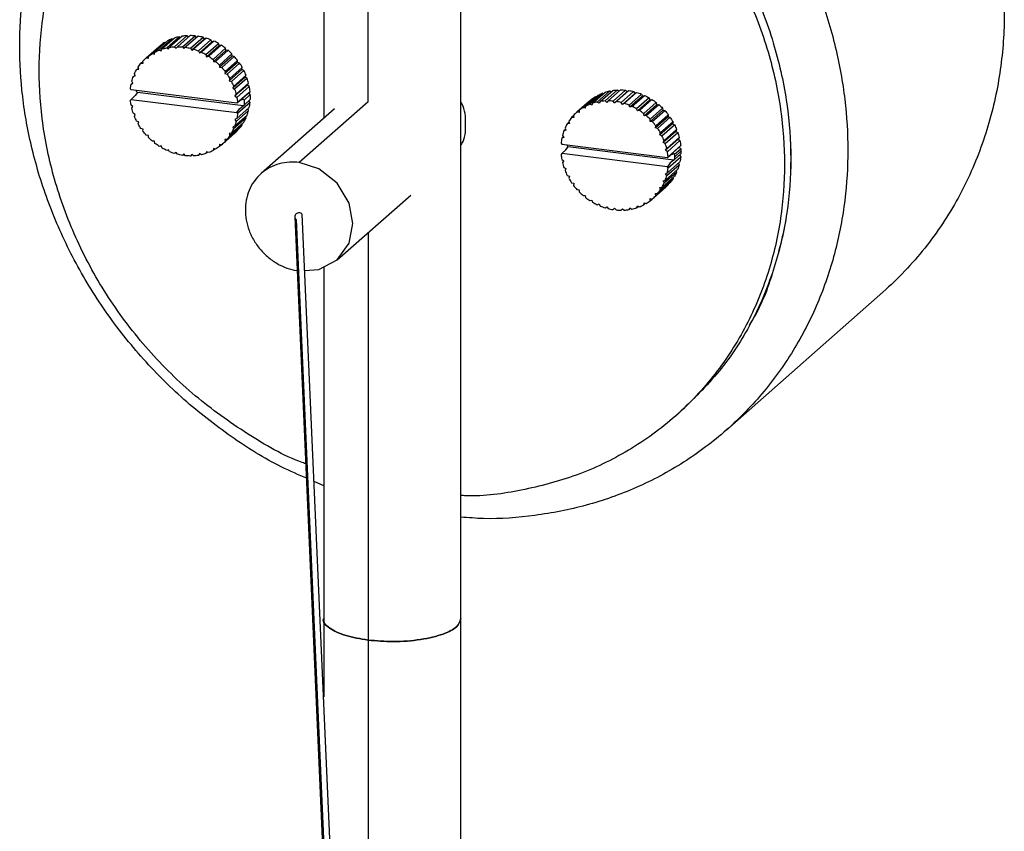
# Paper-space layout '_Dimétrica' of a CAD drawing. Header units: millimetres. Extents: x -1230 to -72, y -354 to 386.
# Tile 3 of 12: x -1100 to -989, y 206 to 298. Entities that reach past the tile are written whole.
import ezdxf

# ---------------------------------------------------------------- set-up
doc = ezdxf.new("R2010")
doc.units = ezdxf.units.MM

psp = doc.layouts.new('_Dimétrica')

# ---------------------------------------------------------------- linework, layer by layer
at = {"color": 7, "linetype": 'Continuous', "lineweight": 25}
for p, q in [((-1065.7, 352.76), (-1065.7, 286.91)), ((-1050.2, 156.95), (-1050.2, 352.76)), ((-1060.69, 288.79), (-1060.69, 350.35)), ((-1084.27, 294.64), (-1082.85, 295.89)), ((-1082.55, 296), (-1083.96, 294.76)), ((-1083.43, 294.9), (-1082.02, 296.14)), ((-1081.69, 296.21), (-1083.11, 294.96)), ((-1082.74, 295.83), (-1082.85, 295.89)), ((-1082.55, 295.02), (-1081.14, 296.26)), ((-1080.8, 296.27), (-1082.21, 295.02)), ((-1081.87, 296.05), (-1082.02, 296.14)), ((-1081.65, 295), (-1080.23, 296.24)), ((-1079.89, 296.2), (-1081.48, 294.8)), ((-1080.97, 296.12), (-1081.14, 296.26)), ((-1080.74, 294.84), (-1079.33, 296.09)), ((-1079.18, 295.87), (-1080.6, 294.62)), ((-1078.99, 295.99), (-1080.4, 294.74)), ((-1080.06, 296.05), (-1080.23, 296.24)), ((-1079.18, 295.87), (-1079.33, 296.09)), ((-1078.99, 295.99), (-1079.18, 295.87)), ((-1085.74, 293.76), (-1084.32, 295.01)), ((-1084.07, 295.21), (-1085.49, 293.96)), ((-1085.04, 294.26), (-1083.63, 295.51)), ((-1083.35, 295.67), (-1084.76, 294.42)), ((-1084.32, 295.01), (-1084.44, 294.9)), ((-1084.31, 295), (-1084.32, 295.01)), ((-1084.04, 294.54), (-1083.96, 294.76)), ((-1083.55, 295.49), (-1083.63, 295.51)), ((-1083.43, 294.9), (-1083.22, 294.76)), ((-1083.22, 294.76), (-1083.11, 294.96)), ((-1082.55, 295.02), (-1082.36, 294.85)), ((-1082.36, 294.85), (-1082.21, 295.02)), ((-1081.65, 295), (-1081.48, 294.8)), ((-1080.74, 294.84), (-1080.6, 294.62)), ((-1080.6, 294.62), (-1080.4, 294.74)), ((-1079.85, 294.55), (-1078.44, 295.8)), ((-1078.32, 295.57), (-1079.74, 294.32)), ((-1078.11, 295.65), (-1079.52, 294.4)), ((-1079, 294.13), (-1077.58, 295.38)), ((-1077.5, 295.14), (-1078.92, 293.89)), ((-1077.27, 295.19), (-1078.69, 293.94)), ((-1078.32, 295.57), (-1078.44, 295.8)), ((-1078.11, 295.65), (-1078.32, 295.57)), ((-1078.2, 293.59), (-1076.78, 294.84)), ((-1077.5, 295.14), (-1077.58, 295.38)), ((-1077.27, 295.19), (-1077.5, 295.14)), ((-1076.74, 294.6), (-1076.78, 294.84)), ((-1085.79, 293.71), (-1085.86, 293.65)), ((-1085.74, 293.76), (-1085.5, 293.72)), ((-1085.5, 293.72), (-1085.49, 293.96)), ((-1085.04, 294.26), (-1084.81, 294.19)), ((-1084.81, 294.19), (-1084.76, 294.42)), ((-1084.27, 294.64), (-1084.04, 294.54)), ((-1079.85, 294.55), (-1079.74, 294.32)), ((-1079.74, 294.32), (-1079.52, 294.4)), ((-1079, 294.13), (-1078.92, 293.89)), ((-1078.92, 293.89), (-1078.69, 293.94)), ((-1076.74, 294.6), (-1078.15, 293.35)), ((-1076.5, 294.61), (-1077.91, 293.36)), ((-1077.47, 292.95), (-1076.06, 294.2)), ((-1076.05, 293.95), (-1077.46, 292.71)), ((-1075.8, 293.93), (-1077.22, 292.68)), ((-1076.5, 294.61), (-1076.74, 294.6)), ((-1076.05, 293.95), (-1076.06, 294.2)), ((-1075.8, 293.93), (-1076.05, 293.95)), ((-1086.83, 292.44), (-1086.63, 292.61)), ((-1086.59, 292.47), (-1086.66, 292.71)), ((-1086.34, 293.15), (-1086.12, 293.34)), ((-1086.34, 293.15), (-1086.1, 293.14)), ((-1086.1, 293.14), (-1086.12, 293.39)), ((-1078.2, 293.59), (-1078.15, 293.35)), ((-1078.15, 293.35), (-1077.91, 293.36)), ((-1077.47, 292.95), (-1077.46, 292.71)), ((-1077.46, 292.71), (-1077.22, 292.68)), ((-1075.45, 293.23), (-1076.86, 291.98)), ((-1076.83, 292.22), (-1075.42, 293.46)), ((-1075.2, 293.17), (-1076.62, 291.92)), ((-1076.3, 291.41), (-1074.89, 292.66)), ((-1075.45, 293.23), (-1075.42, 293.46)), ((-1075.2, 293.17), (-1075.45, 293.23)), ((-1074.95, 292.43), (-1074.89, 292.66)), ((-1087.2, 291.65), (-1087.01, 291.81)), ((-1087.2, 291.65), (-1086.98, 291.72)), ((-1086.98, 291.72), (-1087.07, 291.95)), ((-1086.83, 292.44), (-1086.59, 292.47)), ((-1076.83, 292.22), (-1076.86, 291.98)), ((-1076.86, 291.98), (-1076.62, 291.92)), ((-1074.95, 292.43), (-1076.36, 291.18)), ((-1076.3, 291.41), (-1076.36, 291.18)), ((-1074.71, 292.34), (-1076.13, 291.09)), ((-1074.57, 291.58), (-1075.98, 290.33)), ((-1075.88, 290.54), (-1074.47, 291.79)), ((-1074.34, 291.45), (-1075.76, 290.21)), ((-1074.71, 292.34), (-1074.95, 292.43)), ((-1074.57, 291.58), (-1074.47, 291.79)), ((-1074.34, 291.45), (-1074.57, 291.58)), ((-1087.44, 290.79), (-1087.27, 290.95)), ((-1087.44, 290.79), (-1087.24, 290.9)), ((-1087.24, 290.9), (-1087.37, 291.12)), ((-1076.36, 291.18), (-1076.13, 291.09)), ((-1075.88, 290.54), (-1075.98, 290.33)), ((-1075.98, 290.33), (-1075.76, 290.21)), ((-1074.31, 290.69), (-1075.72, 289.45)), ((-1075.59, 289.64), (-1074.18, 290.89)), ((-1074.1, 290.54), (-1075.51, 289.29)), ((-1074.31, 290.69), (-1074.18, 290.89)), ((-1074.1, 290.54), (-1074.31, 290.69)), ((-1087.44, 290.13), (-1087.53, 290.24)), ((-1075.52, 288.63), (-1087.44, 290.13)), ((-1086.98, 289.49), (-1087.44, 289.07)), ((-1086.74, 289.85), (-1086.98, 289.49)), ((-1086.84, 289.95), (-1086.85, 290.05)), ((-1086.84, 289.95), (-1086.74, 289.85)), ((-1074.8, 288.34), (-1086.74, 289.85)), ((-1075.59, 289.64), (-1075.72, 289.45)), ((-1075.72, 289.45), (-1075.51, 289.29)), ((-1075.43, 288.72), (-1074.02, 289.96)), ((-1074.17, 289.8), (-1075.2, 288.89)), ((-1073.99, 289.62), (-1074.7, 288.99)), ((-1074.17, 289.8), (-1074.02, 289.96)), ((-1073.99, 289.62), (-1074.17, 289.8)), ((-1034.99, 289.38), (-1036.4, 288.13)), ((-1036.12, 288.29), (-1034.7, 289.54)), ((-1034.21, 289.76), (-1035.63, 288.52)), ((-1035.32, 288.63), (-1033.9, 289.87)), ((-1034.99, 289.38), (-1034.91, 289.36)), ((-1033.38, 290.02), (-1034.79, 288.77)), ((-1034.46, 288.83), (-1033.05, 290.08)), ((-1034.21, 289.76), (-1034.09, 289.71)), ((-1032.5, 290.13), (-1033.91, 288.89)), ((-1033.57, 288.9), (-1032.16, 290.14)), ((-1033.38, 290.02), (-1033.23, 289.92)), ((-1031.59, 290.11), (-1033.01, 288.87)), ((-1032.84, 288.67), (-1031.25, 290.07)), ((-1032.5, 290.13), (-1032.33, 289.99)), ((-1030.69, 289.96), (-1032.1, 288.71)), ((-1030.54, 289.74), (-1031.96, 288.5)), ((-1031.76, 288.62), (-1030.35, 289.86)), ((-1031.59, 290.11), (-1031.42, 289.92)), ((-1029.79, 289.67), (-1031.21, 288.42)), ((-1029.68, 289.44), (-1031.1, 288.19)), ((-1030.88, 288.28), (-1029.47, 289.52)), ((-1030.69, 289.96), (-1030.54, 289.74)), ((-1030.54, 289.74), (-1030.35, 289.86)), ((-1028.94, 289.25), (-1030.35, 288)), ((-1029.79, 289.67), (-1029.68, 289.44)), ((-1029.68, 289.44), (-1029.47, 289.52)), ((-1028.94, 289.25), (-1028.86, 289.01)), ((-1087.53, 288.98), (-1087.44, 289.07)), ((-1087.44, 289.07), (-1075.52, 287.57)), ((-1087.24, 288.25), (-1087.44, 288.41)), ((-1087.37, 288.06), (-1087.24, 288.25)), ((-1075.2, 288.89), (-1075.52, 288.63)), ((-1075.43, 288.72), (-1075.52, 288.63)), ((-1075.51, 286.9), (-1074.1, 288.15)), ((-1074.02, 288.7), (-1075.43, 287.46)), ((-1074.8, 289.1), (-1075.2, 288.89)), ((-1075.2, 288.01), (-1074.8, 288.34)), ((-1074.7, 288.99), (-1074.8, 289.1)), ((-1074.8, 288.34), (-1074.7, 288.42)), ((-1074.7, 288.42), (-1073.99, 289.04)), ((-1074.02, 288.7), (-1074.16, 288.89)), ((-1060.69, 288.79), (-1068.47, 281.93)), ((-1035.68, 288.88), (-1037.1, 287.63)), ((-1036.84, 287.83), (-1035.43, 289.08)), ((-1036.16, 288.06), (-1036.4, 288.13)), ((-1036.12, 288.29), (-1036.16, 288.06)), ((-1035.8, 288.77), (-1035.68, 288.88)), ((-1035.68, 288.88), (-1035.66, 288.87)), ((-1035.4, 288.41), (-1035.63, 288.52)), ((-1035.32, 288.63), (-1035.4, 288.41)), ((-1034.58, 288.63), (-1034.79, 288.77)), ((-1034.46, 288.83), (-1034.58, 288.63)), ((-1033.72, 288.72), (-1033.91, 288.89)), ((-1033.57, 288.9), (-1033.72, 288.72)), ((-1032.84, 288.67), (-1033.01, 288.87)), ((-1031.96, 288.5), (-1032.1, 288.71)), ((-1031.76, 288.62), (-1031.96, 288.5)), ((-1031.1, 288.19), (-1031.21, 288.42)), ((-1030.88, 288.28), (-1031.1, 288.19)), ((-1028.86, 289.01), (-1030.27, 287.76)), ((-1030.04, 287.81), (-1028.63, 289.06)), ((-1028.14, 288.71), (-1029.55, 287.47)), ((-1028.09, 288.47), (-1029.51, 287.22)), ((-1029.27, 287.24), (-1027.86, 288.48)), ((-1028.86, 289.01), (-1028.63, 289.06)), ((-1027.41, 288.07), (-1028.83, 286.82)), ((-1028.14, 288.71), (-1028.09, 288.47)), ((-1028.09, 288.47), (-1027.86, 288.48)), ((-1027.41, 288.07), (-1027.4, 287.83)), ((-1086.98, 287.37), (-1087.2, 287.49)), ((-1087.07, 287.15), (-1086.98, 287.37)), ((-1074.47, 286.99), (-1075.88, 285.74)), ((-1075.76, 286.05), (-1074.34, 287.3)), ((-1074.18, 287.82), (-1075.59, 286.58)), ((-1075.52, 287.57), (-1075.2, 288.01)), ((-1075.52, 287.57), (-1075.43, 287.46)), ((-1074.47, 286.99), (-1074.53, 287.14)), ((-1074.18, 287.82), (-1074.28, 287.99)), ((-1064.46, 288.01), (-1072.77, 280.68)), ((-1037.48, 287.21), (-1037.69, 287.02)), ((-1037.45, 287.01), (-1037.69, 287.02)), ((-1037.48, 287.26), (-1037.45, 287.01)), ((-1037.13, 287.6), (-1037.22, 287.52)), ((-1036.85, 287.59), (-1037.1, 287.63)), ((-1036.84, 287.83), (-1036.85, 287.59)), ((-1030.27, 287.76), (-1030.35, 288)), ((-1030.04, 287.81), (-1030.27, 287.76)), ((-1029.51, 287.22), (-1029.55, 287.47)), ((-1029.27, 287.24), (-1029.51, 287.22)), ((-1027.4, 287.83), (-1028.82, 286.58)), ((-1028.58, 286.56), (-1027.16, 287.8)), ((-1026.8, 287.1), (-1028.22, 285.85)), ((-1026.78, 287.34), (-1028.19, 286.09)), ((-1027.98, 285.79), (-1026.56, 287.04)), ((-1027.4, 287.83), (-1027.16, 287.8)), ((-1026.78, 287.34), (-1026.8, 287.1)), ((-1026.8, 287.1), (-1026.56, 287.04)), ((-1086.59, 286.52), (-1086.83, 286.61)), ((-1086.66, 286.29), (-1086.59, 286.52)), ((-1074.89, 286.23), (-1076.3, 284.98)), ((-1076.13, 285.26), (-1074.71, 286.51)), ((-1075.76, 286.05), (-1075.98, 285.98)), ((-1075.98, 285.98), (-1075.88, 285.74)), ((-1075.51, 286.9), (-1075.72, 286.8)), ((-1075.72, 286.8), (-1075.59, 286.58)), ((-1074.89, 286.23), (-1074.91, 286.33)), ((-1037.99, 286.48), (-1038.19, 286.31)), ((-1037.95, 286.34), (-1038.19, 286.31)), ((-1038.01, 286.59), (-1037.95, 286.34)), ((-1028.82, 286.58), (-1028.83, 286.82)), ((-1028.58, 286.56), (-1028.82, 286.58)), ((-1028.22, 285.85), (-1028.19, 286.09)), ((-1027.98, 285.79), (-1028.22, 285.85)), ((-1026.31, 286.3), (-1027.72, 285.05)), ((-1026.24, 286.53), (-1027.66, 285.28)), ((-1027.49, 284.96), (-1026.07, 286.21)), ((-1026.24, 286.53), (-1026.31, 286.3)), ((-1026.31, 286.3), (-1026.07, 286.21)), ((-1086.1, 285.72), (-1086.34, 285.78)), ((-1086.12, 285.48), (-1086.1, 285.72)), ((-1085.5, 284.99), (-1085.74, 285.01)), ((-1085.49, 284.75), (-1085.5, 284.99)), ((-1077.1, 284.05), (-1075.68, 285.29)), ((-1075.42, 285.56), (-1076.83, 284.31)), ((-1076.62, 284.55), (-1075.2, 285.8)), ((-1076.13, 285.26), (-1076.36, 285.23)), ((-1076.36, 285.23), (-1076.3, 284.98)), ((-1075.42, 285.56), (-1075.42, 285.61)), ((-1038.62, 284.82), (-1038.8, 284.67)), ((-1038.59, 284.77), (-1038.8, 284.67)), ((-1038.72, 284.99), (-1038.59, 284.77)), ((-1038.37, 285.68), (-1038.56, 285.52)), ((-1038.33, 285.59), (-1038.56, 285.52)), ((-1038.43, 285.82), (-1038.33, 285.59)), ((-1027.72, 285.05), (-1027.66, 285.28)), ((-1027.49, 284.96), (-1027.72, 285.05)), ((-1025.92, 285.45), (-1027.34, 284.2)), ((-1025.83, 285.66), (-1027.24, 284.41)), ((-1027.12, 284.08), (-1025.7, 285.32)), ((-1025.53, 284.76), (-1026.95, 283.51)), ((-1025.83, 285.66), (-1025.92, 285.45)), ((-1025.92, 285.45), (-1025.7, 285.32)), ((-1025.53, 284.76), (-1025.66, 284.57)), ((-1084.81, 284.35), (-1085.04, 284.33)), ((-1084.76, 284.1), (-1084.81, 284.35)), ((-1084.04, 283.81), (-1084.27, 283.76)), ((-1083.96, 283.57), (-1084.04, 283.81)), ((-1077.46, 283.98), (-1077.47, 283.74)), ((-1077.24, 283.94), (-1077.47, 283.74)), ((-1077.22, 283.94), (-1077.46, 283.98)), ((-1076.62, 284.55), (-1076.86, 284.55)), ((-1076.86, 284.55), (-1076.83, 284.31)), ((-1038.88, 284.11), (-1038.8, 284)), ((-1038.8, 284), (-1026.88, 282.5)), ((-1038.34, 283.36), (-1038.1, 283.72)), ((-1038.21, 283.92), (-1038.2, 283.82)), ((-1038.1, 283.72), (-1038.2, 283.82)), ((-1026.16, 282.21), (-1038.1, 283.72)), ((-1027.34, 284.2), (-1027.24, 284.41)), ((-1027.12, 284.08), (-1027.34, 284.2)), ((-1025.66, 284.57), (-1027.08, 283.32)), ((-1026.87, 283.16), (-1025.46, 284.41)), ((-1025.37, 283.84), (-1026.79, 282.59)), ((-1025.53, 283.67), (-1026.56, 282.77)), ((-1025.66, 284.57), (-1025.46, 284.41)), ((-1025.37, 283.84), (-1025.53, 283.67)), ((-1025.53, 283.67), (-1025.35, 283.49)), ((-1083.22, 283.38), (-1083.43, 283.29)), ((-1083.11, 283.15), (-1083.22, 283.38)), ((-1082.36, 283.07), (-1082.55, 282.95)), ((-1082.21, 282.86), (-1082.36, 283.07)), ((-1081.48, 282.9), (-1081.65, 282.74)), ((-1081.31, 282.7), (-1081.48, 282.9)), ((-1080.6, 282.85), (-1080.74, 282.67)), ((-1080.57, 282.83), (-1080.74, 282.67)), ((-1080.4, 282.68), (-1080.6, 282.85)), ((-1079.74, 282.94), (-1079.85, 282.74)), ((-1079.67, 282.9), (-1079.85, 282.74)), ((-1079.52, 282.8), (-1079.74, 282.94)), ((-1078.92, 283.16), (-1079, 282.94)), ((-1078.8, 283.11), (-1079, 282.94)), ((-1078.69, 283.05), (-1078.92, 283.16)), ((-1078.15, 283.51), (-1078.2, 283.28)), ((-1077.99, 283.46), (-1078.2, 283.28)), ((-1077.91, 283.44), (-1078.15, 283.51)), ((-1038.8, 282.94), (-1038.88, 282.85)), ((-1038.8, 282.94), (-1038.34, 283.36)), ((-1026.88, 281.44), (-1038.8, 282.94)), ((-1027.08, 283.32), (-1026.95, 283.51)), ((-1026.87, 283.16), (-1027.08, 283.32)), ((-1026.88, 282.5), (-1026.56, 282.77)), ((-1026.88, 282.5), (-1026.79, 282.59)), ((-1026.79, 281.33), (-1025.37, 282.58)), ((-1026.56, 282.77), (-1026.16, 282.97)), ((-1026.16, 282.97), (-1026.06, 282.86)), ((-1026.06, 282.86), (-1025.35, 283.49)), ((-1025.35, 282.92), (-1026.06, 282.29)), ((-1026.05, 282.58), (-1025.34, 283.2)), ((-1025.52, 282.77), (-1025.37, 282.58)), ((-1038.8, 282.28), (-1038.59, 282.12)), ((-1038.59, 282.12), (-1038.72, 281.93)), ((-1026.95, 280.45), (-1025.53, 281.69)), ((-1026.56, 281.88), (-1026.88, 281.44)), ((-1026.79, 281.33), (-1026.88, 281.44)), ((-1025.46, 282.02), (-1026.87, 280.77)), ((-1026.16, 282.21), (-1026.56, 281.88)), ((-1026.06, 282.29), (-1026.16, 282.21)), ((-1025.63, 281.87), (-1025.53, 281.69)), ((-1038.56, 281.36), (-1038.33, 281.24)), ((-1038.33, 281.24), (-1038.43, 281.03)), ((-1038.19, 280.48), (-1037.95, 280.39)), ((-1037.95, 280.39), (-1038.01, 280.16)), ((-1026.07, 280.38), (-1027.49, 279.13)), ((-1027.24, 279.62), (-1025.83, 280.86)), ((-1025.7, 281.17), (-1027.12, 279.92)), ((-1027.08, 280.67), (-1026.87, 280.77)), ((-1026.95, 280.45), (-1027.08, 280.67)), ((-1025.89, 281.01), (-1025.83, 280.86)), ((-1037.69, 279.65), (-1037.45, 279.59)), ((-1037.45, 279.59), (-1037.48, 279.35)), ((-1028.19, 278.18), (-1026.78, 279.43)), ((-1026.56, 279.67), (-1027.98, 278.42)), ((-1027.66, 278.86), (-1026.24, 280.1)), ((-1027.34, 279.85), (-1027.12, 279.92)), ((-1027.24, 279.62), (-1027.34, 279.85)), ((-1026.78, 279.48), (-1026.78, 279.43)), ((-1026.27, 280.21), (-1026.24, 280.1)), ((-1064.17, 270.93), (-1055.86, 278.26)), ((-1037.1, 278.88), (-1036.85, 278.86)), ((-1036.85, 278.86), (-1036.84, 278.62)), ((-1036.4, 278.21), (-1036.16, 278.22)), ((-1036.16, 278.22), (-1036.12, 277.98)), ((-1028.46, 277.92), (-1027.04, 279.16)), ((-1028.22, 278.43), (-1027.98, 278.42)), ((-1028.19, 278.18), (-1028.22, 278.43)), ((-1027.72, 279.1), (-1027.49, 279.13)), ((-1027.66, 278.86), (-1027.72, 279.1)), ((-1035.63, 277.63), (-1035.4, 277.68)), ((-1035.4, 277.68), (-1035.32, 277.44)), ((-1034.79, 277.16), (-1034.58, 277.25)), ((-1034.58, 277.25), (-1034.46, 277.02)), ((-1033.91, 276.82), (-1033.72, 276.94)), ((-1033.72, 276.94), (-1033.57, 276.73)), ((-1030.35, 276.81), (-1030.27, 277.03)), ((-1030.35, 276.81), (-1030.16, 276.98)), ((-1030.27, 277.03), (-1030.04, 276.92)), ((-1029.55, 277.15), (-1029.51, 277.38)), ((-1029.55, 277.15), (-1029.35, 277.33)), ((-1029.51, 277.38), (-1029.27, 277.31)), ((-1028.83, 277.61), (-1028.82, 277.85)), ((-1028.83, 277.61), (-1028.59, 277.81)), ((-1028.82, 277.85), (-1028.58, 277.81)), ((-1054.54, -29.94), (-1068.12, 276.09)), ((-1033.01, 276.62), (-1032.84, 276.77)), ((-1032.84, 276.77), (-1032.66, 276.57)), ((-1032.1, 276.54), (-1031.96, 276.72)), ((-1032.1, 276.54), (-1031.93, 276.7)), ((-1031.96, 276.72), (-1031.76, 276.55)), ((-1031.21, 276.61), (-1031.1, 276.81)), ((-1031.21, 276.61), (-1031.03, 276.77)), ((-1031.1, 276.81), (-1030.88, 276.67)), ((-1068.97, 275.8), (-1055.41, -29.83)), ((-1068.82, 275.48), (-1055.27, -29.85)), ((-1060.69, 274), (-1060.69, 151.14)), ((-1065.7, 270.11), (-1065.7, 221.57)), ((-1020.2, 251.71), (-1002.52, 267.3)), ((-1025.98, 253.28), (-1025.27, 253.91)), ((-1065.7, 245.4), (-1066.78, 245.88))]:
    psp.add_line(p, q, dxfattribs=at)
at = {"color": 7, "linetype": 'Continuous', "lineweight": 25, "flags": 128}
psp.add_lwpolyline([(-1067.84, 269.72), (-1066.23, 269.83), (-1064.17, 270.93), (-1062.82, 272.84), (-1062.39, 275.04), (-1062.82, 277.35), (-1064.17, 279.6), (-1066.23, 281.22), (-1068.47, 281.93), (-1068.47, 281.93)], dxfattribs=at)
at = {"color": 7, "linetype": 'Continuous', "lineweight": 25}
for points, knots in [([(-1035.59, 351.94), (-1033.52, 351.68), (-1031.4, 351.28), (-1027.09, 350.14), (-1024.9, 349.41), (-1020.54, 347.6), (-1018.36, 346.52), (-1014.09, 344.03), (-1012, 342.61), (-1007.99, 339.46), (-1006.07, 337.73), (-1002.48, 334.01), (-1000.8, 332.02), (-997.76, 327.86), (-996.39, 325.69), (-993.99, 321.24), (-992.96, 318.96), (-991.25, 314.39), (-990.57, 312.1), (-989.55, 307.58), (-989.2, 305.34), (-988.91, 302.09), (-988.85, 301.01), (-988.82, 299.43), (-988.82, 298.91), (-988.83, 297.87), (-988.84, 297.34), (-988.96, 294.71), (-989.2, 292.57), (-990, 288.29), (-990.57, 286.16), (-992.05, 281.96), (-992.96, 279.9), (-995.13, 275.94), (-996.39, 274.04), (-999.23, 270.48), (-1000.81, 268.81), (-1002.52, 267.3)], [0, 0, 0, 0, 0.0625, 0.0625, 0.125, 0.125, 0.1875, 0.1875, 0.25, 0.25, 0.3125, 0.3125, 0.375, 0.375, 0.4375, 0.4375, 0.5, 0.5, 0.5625, 0.5625, 0.625, 0.625, 0.65625, 0.65625, 0.671875, 0.671875, 0.6875, 0.6875, 0.75, 0.75, 0.8125, 0.8125, 0.875, 0.875, 0.9375, 0.9375, 1, 1, 1, 1]), ([(-1067.52, 246.22), (-1068.52, 246.64), (-1071.51, 247.93), (-1076.24, 250.91), (-1081.59, 255.07), (-1086.44, 259.96), (-1090.68, 265.38), (-1094.17, 271.21), (-1096.86, 277.25), (-1098.73, 283.34), (-1099.81, 289.31), (-1100.15, 295.12), (-1099.81, 300.85), (-1098.73, 306.55), (-1096.86, 312.16), (-1094.17, 317.53), (-1090.68, 322.47), (-1086.44, 326.83), (-1081.59, 330.49), (-1076.24, 333.32), (-1070.92, 335.27), (-1067.31, 335.89), (-1065.7, 336.16)], [0, 0, 0, 0, 0.025998, 0.078317, 0.13162, 0.185429, 0.239237, 0.29254, 0.34486, 0.39577, 0.444916, 0.492019, 0.539123, 0.588269, 0.639179, 0.691499, 0.744802, 0.79861, 0.852419, 0.905722, 0.958041, 1, 1, 1, 1]), ([(-1050.2, 335.78), (-1049.35, 335.64), (-1046.53, 335.16), (-1041.76, 333.56), (-1035.95, 330.98), (-1030.29, 327.54), (-1024.95, 323.35), (-1020.09, 318.47), (-1015.86, 313.04), (-1012.37, 307.22), (-1009.67, 301.18), (-1007.8, 295.09), (-1006.73, 289.12), (-1006.38, 283.31), (-1006.73, 277.58), (-1007.8, 271.88), (-1009.67, 266.27), (-1012.37, 260.9), (-1015.86, 255.96), (-1020.09, 251.6), (-1024.95, 247.94), (-1030.29, 245.1), (-1035.95, 243.09), (-1041.76, 241.97), (-1046.53, 241.58), (-1049.35, 241.8), (-1050.2, 241.87)], [0, 0, 0, 0, 0.018258, 0.060081, 0.103407, 0.147932, 0.193294, 0.239086, 0.284878, 0.33024, 0.374764, 0.41809, 0.459914, 0.5, 0.540086, 0.58191, 0.625236, 0.66976, 0.715122, 0.760914, 0.806706, 0.852068, 0.896593, 0.939919, 0.981742, 1, 1, 1, 1]), ([(-1067.59, 247.85), (-1067.77, 247.91), (-1070.11, 248.73), (-1074.43, 251.24), (-1080.34, 255.45), (-1085.64, 260.67), (-1090.14, 266.57), (-1093.65, 272.95), (-1096.12, 279.52), (-1097.53, 286.02), (-1097.99, 292.35), (-1097.53, 298.57), (-1096.12, 304.72), (-1093.65, 310.66), (-1090.14, 316.16), (-1085.64, 320.93), (-1080.34, 324.81), (-1074.44, 327.56), (-1069.5, 329.08), (-1066.51, 329.32), (-1065.7, 329.39)], [0, 0, 0, 0, 0.004812, 0.065504, 0.12783, 0.191005, 0.25418, 0.316505, 0.377198, 0.435595, 0.491188, 0.546781, 0.605178, 0.665871, 0.728196, 0.791371, 0.854546, 0.916872, 0.977564, 1, 1, 1, 1]), ([(-1050.2, 329.12), (-1049.78, 329.04), (-1047.22, 328.56), (-1042.54, 326.72), (-1036.33, 323.52), (-1030.44, 319.22), (-1025.14, 314.03), (-1020.64, 308.11), (-1017.12, 301.74), (-1014.66, 295.17), (-1013.25, 288.66), (-1012.79, 282.33), (-1013.25, 276.12), (-1014.66, 269.97), (-1017.13, 264.03), (-1020.61, 258.49), (-1023.71, 255.44), (-1025.27, 253.91)], [0, 0, 0, 0, 0.0134812, 0.0816622, 0.152523, 0.2252901, 0.2990493, 0.3728085, 0.4455757, 0.5164365, 0.5846174, 0.6495247, 0.7144319, 0.7826128, 0.8534737, 0.9262408, 1, 1, 1, 1]), ([(-1050.2, 329.12), (-1049.78, 329.04), (-1047.22, 328.56), (-1042.54, 326.72), (-1036.33, 323.52), (-1030.44, 319.22), (-1025.14, 314.03), (-1020.64, 308.11), (-1017.12, 301.74), (-1014.66, 295.17), (-1013.25, 288.66), (-1012.8, 282.34), (-1013.23, 276.11), (-1014.72, 270.01), (-1016.22, 265.76), (-1017.5, 263.8), (-1017.62, 263.61)], [0, 0, 0, 0, 0.015658, 0.09485, 0.177154, 0.261672, 0.347342, 0.433013, 0.517531, 0.599835, 0.679027, 0.754416, 0.829804, 0.908996, 0.9913, 1, 1, 1, 1]), ([(-1050.2, 328.35), (-1050.02, 328.32), (-1047.69, 327.87), (-1043.25, 326.09), (-1037.03, 322.9), (-1031.15, 318.59), (-1025.84, 313.4), (-1021.35, 307.49), (-1017.83, 301.11), (-1015.37, 294.54), (-1013.95, 288.04), (-1013.5, 281.71), (-1013.95, 275.49), (-1015.37, 269.35), (-1017.83, 263.4), (-1021.35, 257.91), (-1025.84, 253.13), (-1031.15, 249.27), (-1037.03, 246.45), (-1043.25, 244.83), (-1047.69, 244.17), (-1050.02, 244.3), (-1050.2, 244.31)], [0, 0, 0, 0, 0.00464, 0.05774, 0.112928, 0.1696, 0.227045, 0.284489, 0.341161, 0.396349, 0.449449, 0.5, 0.550551, 0.603651, 0.658839, 0.715511, 0.772955, 0.8304, 0.887072, 0.94226, 0.99536, 1, 1, 1, 1]), ([(-1050.2, 283.91), (-1050.16, 283.96), (-1049.7, 284.59), (-1049.63, 286.26), (-1049.7, 287.95), (-1050.16, 288.7), (-1050.2, 288.76)], [0, 0, 0, 0, 0.0410602, 0.5, 0.9589398, 1, 1, 1, 1]), ([(-1075.69, 285.29), (-1075.65, 285.33), (-1075.56, 285.41), (-1075.47, 285.5), (-1075.42, 285.56)], [0, 0, 0, 0, 0.371847, 1, 1, 1, 1]), ([(-1068.47, 281.93), (-1068.83, 281.98), (-1069.2, 281.99), (-1069.95, 281.95), (-1070.34, 281.89), (-1071.08, 281.68), (-1071.45, 281.54), (-1072.15, 281.17), (-1072.47, 280.94), (-1073.07, 280.42), (-1073.33, 280.12), (-1073.79, 279.48), (-1073.98, 279.13), (-1074.27, 278.42), (-1074.38, 278.04), (-1074.52, 277.3), (-1074.55, 276.93), (-1074.55, 276.21), (-1074.52, 275.83), (-1074.38, 275.06), (-1074.27, 274.66), (-1073.98, 273.87), (-1073.79, 273.47), (-1073.33, 272.71), (-1073.07, 272.35), (-1072.47, 271.68), (-1072.15, 271.37), (-1071.45, 270.82), (-1071.08, 270.59), (-1070.34, 270.19), (-1069.95, 270.04), (-1069.2, 269.8), (-1068.83, 269.72), (-1068.47, 269.68)], [0, 0, 0, 0, 0.0625, 0.0625, 0.125, 0.125, 0.1875, 0.1875, 0.25, 0.25, 0.3125, 0.3125, 0.375, 0.375, 0.4375, 0.4375, 0.5, 0.5, 0.5625, 0.5625, 0.625, 0.625, 0.6875, 0.6875, 0.75, 0.75, 0.8125, 0.8125, 0.875, 0.875, 0.9375, 0.9375, 1, 1, 1, 1]), ([(-1026.78, 279.43), (-1026.85, 279.36), (-1026.93, 279.27), (-1027.03, 279.18), (-1027.04, 279.17)], [0, 0, 0, 0, 0.799486, 1, 1, 1, 1]), ([(-1068.12, 276.13), (-1068.18, 276.16), (-1068.28, 276.23), (-1068.47, 276.26), (-1068.66, 276.23), (-1068.83, 276.13), (-1068.95, 275.98), (-1068.96, 275.86), (-1068.97, 275.8)], [0, 0, 0, 0, 0.167232, 0.328472, 0.489712, 0.664236, 0.83876, 1, 1, 1, 1]), ([(-1068.97, 275.8), (-1068.96, 275.75), (-1068.95, 275.63), (-1068.88, 275.52), (-1068.82, 275.48), (-1068.82, 275.48)], [0, 0, 0, 0, 0.470009, 0.978744, 1, 1, 1, 1]), ([(-1065.68, 230.4), (-1065.69, 230.39), (-1065.88, 230.03), (-1065.13, 229.31), (-1063.4, 228.44), (-1061.57, 228.13), (-1060.69, 227.98)], [0, 0, 0, 0, 0.012768, 0.350413, 0.688057, 1, 1, 1, 1]), ([(-1060.69, 227.98), (-1061.57, 228.13), (-1063.4, 228.44), (-1065.13, 229.31), (-1065.88, 230.03), (-1065.69, 230.39), (-1065.68, 230.4)], [0, 0, 0, 0, 0.311943, 0.649587, 0.987232, 1, 1, 1, 1]), ([(-1060.69, 227.98), (-1059.74, 227.9), (-1057.77, 227.73), (-1054.66, 227.98), (-1052.14, 228.6), (-1050.5, 229.45), (-1050.31, 230.09), (-1050.22, 230.4)], [0, 0, 0, 0, 0.195166, 0.406411, 0.617657, 0.812823, 1, 1, 1, 1]), ([(-1050.22, 230.4), (-1050.31, 230.09), (-1050.5, 229.45), (-1052.14, 228.6), (-1054.66, 227.98), (-1057.77, 227.73), (-1059.74, 227.9), (-1060.69, 227.98)], [0, 0, 0, 0, 0.187177, 0.382343, 0.593589, 0.804834, 1, 1, 1, 1])]:
    psp.add_open_spline(points, degree=3, knots=knots, dxfattribs=at)
for points in [[(-1082.85, 295.89), (-1083.02, 295.83), (-1083.19, 295.75), (-1083.35, 295.67)], [(-1082.02, 296.14), (-1082.2, 296.11), (-1082.37, 296.06), (-1082.55, 296)], [(-1081.14, 296.26), (-1081.32, 296.25), (-1081.51, 296.23), (-1081.69, 296.21)], [(-1080.23, 296.24), (-1080.42, 296.26), (-1080.61, 296.27), (-1080.8, 296.27)], [(-1079.33, 296.09), (-1079.51, 296.13), (-1079.7, 296.17), (-1079.89, 296.2)], [(-1078.44, 295.8), (-1078.62, 295.87), (-1078.8, 295.93), (-1078.99, 295.99)], [(-1083.63, 295.51), (-1083.78, 295.42), (-1083.93, 295.32), (-1084.07, 295.21)], [(-1083.96, 294.76), (-1083.79, 294.81), (-1083.61, 294.86), (-1083.43, 294.9)], [(-1083.11, 294.96), (-1082.92, 294.99), (-1082.74, 295.01), (-1082.55, 295.02)], [(-1082.21, 295.02), (-1082.03, 295.02), (-1081.84, 295.01), (-1081.65, 295)], [(-1081.31, 294.95), (-1081.12, 294.92), (-1080.93, 294.89), (-1080.74, 294.84)], [(-1080.4, 294.74), (-1080.22, 294.69), (-1080.03, 294.62), (-1079.85, 294.55)], [(-1077.58, 295.38), (-1077.75, 295.48), (-1077.93, 295.57), (-1078.11, 295.65)], [(-1076.78, 294.84), (-1076.94, 294.96), (-1077.1, 295.08), (-1077.27, 295.19)], [(-1086.12, 293.39), (-1086, 293.52), (-1085.87, 293.64), (-1085.74, 293.76)], [(-1085.49, 293.96), (-1085.34, 294.07), (-1085.2, 294.17), (-1085.04, 294.26)], [(-1084.76, 294.42), (-1084.6, 294.5), (-1084.44, 294.58), (-1084.27, 294.64)], [(-1079.52, 294.4), (-1079.34, 294.32), (-1079.17, 294.23), (-1079, 294.13)], [(-1078.69, 293.94), (-1078.52, 293.83), (-1078.35, 293.72), (-1078.2, 293.59)], [(-1076.06, 294.2), (-1076.2, 294.34), (-1076.35, 294.48), (-1076.5, 294.61)], [(-1075.42, 293.46), (-1075.54, 293.63), (-1075.67, 293.78), (-1075.8, 293.93)], [(-1086.66, 292.71), (-1086.56, 292.86), (-1086.45, 293.01), (-1086.34, 293.15)], [(-1077.91, 293.36), (-1077.76, 293.23), (-1077.61, 293.09), (-1077.47, 292.95)], [(-1077.22, 292.68), (-1077.08, 292.53), (-1076.95, 292.38), (-1076.83, 292.22)], [(-1074.89, 292.66), (-1074.98, 292.83), (-1075.09, 293), (-1075.2, 293.17)], [(-1087.37, 291.12), (-1087.32, 291.3), (-1087.26, 291.48), (-1087.2, 291.65)], [(-1087.07, 291.95), (-1087, 292.12), (-1086.92, 292.28), (-1086.83, 292.44)], [(-1076.62, 291.92), (-1076.51, 291.75), (-1076.4, 291.58), (-1076.3, 291.41)], [(-1074.47, 291.79), (-1074.54, 291.97), (-1074.62, 292.16), (-1074.71, 292.34)], [(-1074.18, 290.89), (-1074.22, 291.08), (-1074.28, 291.27), (-1074.34, 291.45)], [(-1087.53, 290.24), (-1087.51, 290.43), (-1087.48, 290.61), (-1087.44, 290.79)], [(-1076.13, 291.09), (-1076.04, 290.91), (-1075.96, 290.73), (-1075.88, 290.54)], [(-1074.02, 289.96), (-1074.04, 290.16), (-1074.06, 290.35), (-1074.1, 290.54)], [(-1075.76, 290.21), (-1075.69, 290.02), (-1075.64, 289.83), (-1075.59, 289.64)], [(-1075.51, 289.29), (-1075.48, 289.1), (-1075.45, 288.91), (-1075.43, 288.72)], [(-1073.99, 289.04), (-1073.98, 289.23), (-1073.98, 289.42), (-1073.99, 289.62)], [(-1035.43, 289.08), (-1035.29, 289.19), (-1035.14, 289.29), (-1034.99, 289.38)], [(-1034.7, 289.54), (-1034.55, 289.62), (-1034.38, 289.7), (-1034.21, 289.76)], [(-1033.9, 289.87), (-1033.73, 289.93), (-1033.56, 289.98), (-1033.38, 290.02)], [(-1033.05, 290.08), (-1032.87, 290.11), (-1032.68, 290.12), (-1032.5, 290.13)], [(-1032.16, 290.14), (-1031.97, 290.14), (-1031.78, 290.13), (-1031.59, 290.11)], [(-1031.25, 290.07), (-1031.06, 290.04), (-1030.87, 290), (-1030.69, 289.96)], [(-1030.35, 289.86), (-1030.16, 289.81), (-1029.98, 289.74), (-1029.79, 289.67)], [(-1029.47, 289.52), (-1029.29, 289.44), (-1029.11, 289.35), (-1028.94, 289.25)], [(-1087.44, 288.41), (-1087.48, 288.6), (-1087.51, 288.79), (-1087.53, 288.98)], [(-1074.7, 288.99), (-1074.69, 288.8), (-1074.69, 288.61), (-1074.7, 288.42)], [(-1074.1, 288.15), (-1074.06, 288.33), (-1074.04, 288.52), (-1074.02, 288.7)], [(-1036.4, 288.13), (-1036.55, 288.04), (-1036.7, 287.94), (-1036.84, 287.83)], [(-1035.63, 288.52), (-1035.8, 288.45), (-1035.96, 288.38), (-1036.12, 288.29)], [(-1034.79, 288.77), (-1034.97, 288.73), (-1035.15, 288.68), (-1035.32, 288.63)], [(-1033.91, 288.89), (-1034.1, 288.88), (-1034.28, 288.86), (-1034.46, 288.83)], [(-1033.01, 288.87), (-1033.2, 288.89), (-1033.39, 288.9), (-1033.57, 288.9)], [(-1032.1, 288.71), (-1032.29, 288.76), (-1032.48, 288.8), (-1032.66, 288.82)], [(-1031.21, 288.42), (-1031.39, 288.49), (-1031.58, 288.56), (-1031.76, 288.62)], [(-1030.35, 288), (-1030.53, 288.1), (-1030.7, 288.19), (-1030.88, 288.28)], [(-1028.63, 289.06), (-1028.46, 288.95), (-1028.3, 288.84), (-1028.14, 288.71)], [(-1027.86, 288.48), (-1027.7, 288.35), (-1027.56, 288.21), (-1027.41, 288.07)], [(-1087.2, 287.49), (-1087.26, 287.68), (-1087.32, 287.87), (-1087.37, 288.06)], [(-1086.83, 286.61), (-1086.92, 286.79), (-1087, 286.97), (-1087.07, 287.15)], [(-1075.43, 287.46), (-1075.45, 287.27), (-1075.48, 287.08), (-1075.51, 286.9)], [(-1074.71, 286.51), (-1074.62, 286.66), (-1074.54, 286.83), (-1074.47, 286.99)], [(-1074.34, 287.3), (-1074.28, 287.47), (-1074.22, 287.64), (-1074.18, 287.82)], [(-1037.69, 287.02), (-1037.81, 286.88), (-1037.92, 286.73), (-1038.01, 286.59)], [(-1037.1, 287.63), (-1037.23, 287.51), (-1037.36, 287.39), (-1037.48, 287.26)], [(-1029.55, 287.47), (-1029.71, 287.59), (-1029.88, 287.7), (-1030.04, 287.81)], [(-1028.83, 286.82), (-1028.97, 286.97), (-1029.12, 287.1), (-1029.27, 287.24)], [(-1027.16, 287.8), (-1027.03, 287.65), (-1026.9, 287.5), (-1026.78, 287.34)], [(-1026.56, 287.04), (-1026.45, 286.87), (-1026.34, 286.7), (-1026.24, 286.53)], [(-1086.34, 285.78), (-1086.45, 285.94), (-1086.56, 286.11), (-1086.66, 286.29)], [(-1075.59, 286.58), (-1075.64, 286.4), (-1075.69, 286.22), (-1075.76, 286.05)], [(-1075.2, 285.8), (-1075.09, 285.94), (-1074.98, 286.08), (-1074.89, 286.23)], [(-1038.19, 286.31), (-1038.28, 286.15), (-1038.36, 285.99), (-1038.43, 285.82)], [(-1028.19, 286.09), (-1028.31, 286.25), (-1028.44, 286.41), (-1028.58, 286.56)], [(-1026.07, 286.21), (-1025.98, 286.03), (-1025.9, 285.85), (-1025.83, 285.66)], [(-1085.74, 285.01), (-1085.87, 285.16), (-1086, 285.32), (-1086.12, 285.48)], [(-1085.04, 284.33), (-1085.2, 284.46), (-1085.34, 284.6), (-1085.49, 284.75)], [(-1076.3, 284.98), (-1076.4, 284.83), (-1076.51, 284.69), (-1076.62, 284.55)], [(-1075.88, 285.74), (-1075.96, 285.58), (-1076.04, 285.42), (-1076.13, 285.26)], [(-1038.56, 285.52), (-1038.62, 285.35), (-1038.68, 285.17), (-1038.72, 284.99)], [(-1027.66, 285.28), (-1027.76, 285.45), (-1027.86, 285.63), (-1027.98, 285.79)], [(-1027.24, 284.41), (-1027.32, 284.6), (-1027.4, 284.78), (-1027.49, 284.96)], [(-1025.7, 285.32), (-1025.64, 285.14), (-1025.58, 284.95), (-1025.53, 284.76)], [(-1084.27, 283.76), (-1084.44, 283.86), (-1084.6, 283.98), (-1084.76, 284.1)], [(-1077.47, 283.74), (-1077.61, 283.63), (-1077.76, 283.53), (-1077.91, 283.44)], [(-1076.83, 284.31), (-1076.95, 284.18), (-1077.08, 284.06), (-1077.22, 283.94)], [(-1038.8, 284.67), (-1038.84, 284.48), (-1038.86, 284.3), (-1038.88, 284.11)], [(-1026.95, 283.51), (-1027, 283.7), (-1027.05, 283.89), (-1027.12, 284.08)], [(-1025.46, 284.41), (-1025.42, 284.22), (-1025.39, 284.03), (-1025.37, 283.84)], [(-1083.43, 283.29), (-1083.61, 283.38), (-1083.79, 283.47), (-1083.96, 283.57)], [(-1082.55, 282.95), (-1082.74, 283.01), (-1082.92, 283.08), (-1083.11, 283.15)], [(-1081.65, 282.74), (-1081.84, 282.77), (-1082.03, 282.81), (-1082.21, 282.86)], [(-1080.74, 282.67), (-1080.93, 282.67), (-1081.12, 282.68), (-1081.31, 282.7)], [(-1079.85, 282.74), (-1080.03, 282.71), (-1080.22, 282.69), (-1080.4, 282.68)], [(-1079, 282.94), (-1079.17, 282.89), (-1079.34, 282.84), (-1079.52, 282.8)], [(-1078.2, 283.28), (-1078.35, 283.19), (-1078.52, 283.12), (-1078.69, 283.05)], [(-1038.88, 282.85), (-1038.86, 282.66), (-1038.84, 282.47), (-1038.8, 282.28)], [(-1026.79, 282.59), (-1026.81, 282.78), (-1026.84, 282.97), (-1026.87, 283.16)], [(-1026.05, 282.58), (-1026.05, 282.67), (-1026.05, 282.77), (-1026.06, 282.86)], [(-1026.06, 282.29), (-1026.05, 282.39), (-1026.05, 282.48), (-1026.05, 282.58)], [(-1025.37, 282.58), (-1025.39, 282.39), (-1025.42, 282.2), (-1025.46, 282.02)], [(-1025.35, 283.49), (-1025.34, 283.39), (-1025.34, 283.3), (-1025.34, 283.2)], [(-1025.34, 283.2), (-1025.34, 283.11), (-1025.34, 283.01), (-1025.35, 282.92)], [(-1038.72, 281.93), (-1038.68, 281.74), (-1038.62, 281.55), (-1038.56, 281.36)], [(-1025.53, 281.69), (-1025.58, 281.52), (-1025.64, 281.34), (-1025.7, 281.17)], [(-1038.43, 281.03), (-1038.36, 280.84), (-1038.28, 280.66), (-1038.19, 280.48)], [(-1027.12, 279.92), (-1027.05, 280.09), (-1027, 280.27), (-1026.95, 280.45)], [(-1026.87, 280.77), (-1026.84, 280.96), (-1026.81, 281.14), (-1026.79, 281.33)], [(-1025.83, 280.86), (-1025.9, 280.7), (-1025.98, 280.54), (-1026.07, 280.38)], [(-1038.01, 280.16), (-1037.92, 279.99), (-1037.81, 279.81), (-1037.69, 279.65)], [(-1037.48, 279.35), (-1037.36, 279.19), (-1037.23, 279.03), (-1037.1, 278.88)], [(-1027.49, 279.13), (-1027.4, 279.29), (-1027.32, 279.45), (-1027.24, 279.62)], [(-1026.24, 280.1), (-1026.34, 279.95), (-1026.45, 279.81), (-1026.56, 279.67)], [(-1036.84, 278.62), (-1036.7, 278.47), (-1036.55, 278.34), (-1036.4, 278.21)], [(-1028.58, 277.81), (-1028.44, 277.93), (-1028.31, 278.05), (-1028.19, 278.18)], [(-1027.98, 278.42), (-1027.86, 278.56), (-1027.76, 278.71), (-1027.66, 278.86)], [(-1036.12, 277.98), (-1035.96, 277.85), (-1035.8, 277.74), (-1035.63, 277.63)], [(-1035.32, 277.44), (-1035.15, 277.34), (-1034.97, 277.25), (-1034.79, 277.16)], [(-1034.46, 277.02), (-1034.28, 276.95), (-1034.1, 276.88), (-1033.91, 276.82)], [(-1030.04, 276.92), (-1029.88, 276.99), (-1029.71, 277.07), (-1029.55, 277.15)], [(-1029.27, 277.31), (-1029.12, 277.4), (-1028.97, 277.5), (-1028.83, 277.61)], [(-1033.57, 276.73), (-1033.39, 276.68), (-1033.2, 276.65), (-1033.01, 276.62)], [(-1032.66, 276.57), (-1032.48, 276.55), (-1032.29, 276.54), (-1032.1, 276.54)], [(-1031.76, 276.55), (-1031.58, 276.56), (-1031.39, 276.58), (-1031.21, 276.61)], [(-1030.88, 276.67), (-1030.7, 276.71), (-1030.53, 276.76), (-1030.35, 276.81)]]:
    psp.add_open_spline(points, degree=3, dxfattribs=at)

doc.saveas('drawing.dxf')
